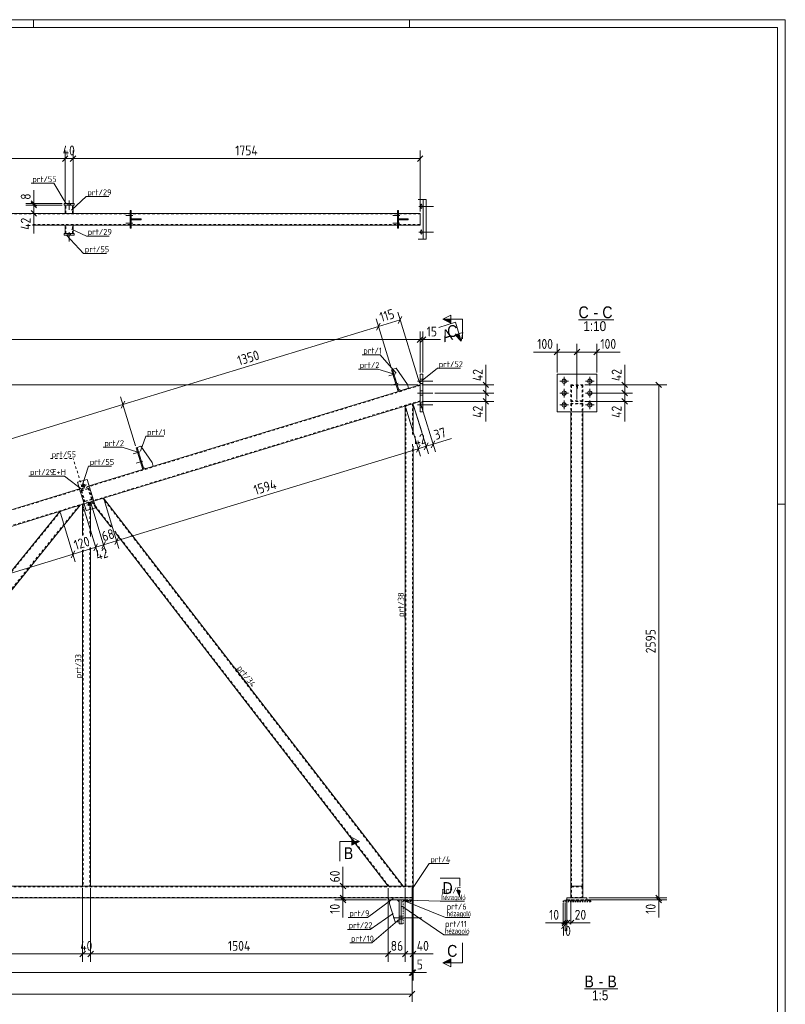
# Model space of a CAD drawing. Header units: millimetres. Extents: x 1 to 1188, y 1 to 840.
# Tile 6 of 6: x 801 to 1188, y 342 to 840. Entities that reach past the tile are written whole.
import ezdxf

# ---------------------------------------------------------------- set-up
doc = ezdxf.new("R2010")
doc.units = ezdxf.units.MM
doc.header["$LTSCALE"] = 0.6
for name, pattern in [('XKITLINE00', [0]), ('XKITLINE01', [4, 1, -1, 1, -1]), ('XKITLINE02', [4, 2, -2])]:
    doc.linetypes.add(name, pattern=pattern)
for name, color, linetype, lineweight in [('Bolt', 7, 'Continuous', 0), ('DrawingSheet', 5, 'Continuous', 0), ('OtherObjectType', 1, 'Continuous', 0), ('Part', 2, 'Continuous', 0), ('PartMark', 3, 'Continuous', 0), ('Section', 6, 'Continuous', 0), ('Z-DIMENSIONS', 1, 'Continuous', 0)]:
    doc.layers.add(name, color=color, linetype=linetype, lineweight=lineweight)
doc.styles.add('ARIAL', font='ARIAL.TTF')
doc.styles.add('ARIAL_NARROW', font='ARIALN.TTF')
doc.styles.add('ISOCPEUR', font='ISOCPEUR.TTF')

msp = doc.modelspace()

# ---------------------------------------------------------------- hatches: boundary and pattern name
at = {"layer": 'Section'}
for points in [[(1018.89, 686.56), (1014.89, 688.56), (1018.89, 688.56)], [(1023.06, 681.25), (1024.23, 677.42), (1021.15, 680.67)], [(968.89, 424.52), (972.89, 424.52), (968.89, 422.52)], [(1023.56, 399.9), (1023.56, 395.9), (1021.56, 399.9)], [(1018.89, 363.14), (1014.89, 363.14), (1018.89, 365.14)]]:
    msp.add_hatch(color=6, dxfattribs=at).paths.add_polyline_path(points, flags=17)

# ---------------------------------------------------------------- linework, layer by layer
at = {"layer": 'Bolt', "color": 4, "linetype": 'XKITLINE00', "lineweight": 0}
for p, q in [((825.36, 747.07), (825.36, 746.27)), ((826.06, 748.62), (826.06, 743.87)), ((826.76, 747.07), (826.76, 746.27)), ((1002.82, 745.57), (1010.23, 745.57)), ((1003.71, 745.94), (1003.69, 745.57)), ((1003.69, 745.57), (1003.71, 745.2)), ((1003.77, 746.31), (1003.71, 745.94)), ((1003.71, 745.2), (1003.77, 744.83)), ((1004.01, 746.67), (1003.77, 746.31)), ((1003.77, 744.83), (1003.95, 744.49)), ((1003.95, 744.49), (1004.01, 744.47)), ((1004.07, 746.65), (1004.01, 746.67)), ((1004.01, 744.47), (1004.25, 744.83)), ((1004.25, 746.31), (1004.07, 746.65)), ((1004.31, 745.94), (1004.25, 746.31)), ((1004.25, 744.83), (1004.31, 745.2)), ((1004.33, 745.57), (1004.31, 745.94)), ((1004.31, 745.2), (1004.33, 745.57)), ((858.23, 741.07), (854.68, 741.07)), ((858.23, 741.07), (854.68, 741.07)), ((858.23, 737.07), (854.68, 737.07)), ((858.23, 737.07), (854.68, 737.07)), ((857.48, 741.77), (856.98, 741.77)), ((857.48, 741.77), (856.98, 741.77)), ((857.48, 740.37), (856.98, 740.37)), ((857.48, 740.37), (856.98, 740.37)), ((857.48, 737.77), (856.98, 737.77)), ((857.48, 737.77), (856.98, 737.77)), ((993.23, 741.07), (989.68, 741.07)), ((993.23, 741.07), (989.68, 741.07)), ((993.23, 737.07), (989.68, 737.07)), ((993.23, 737.07), (989.68, 737.07)), ((992.48, 741.77), (991.98, 741.77)), ((992.48, 741.77), (991.98, 741.77)), ((992.48, 740.37), (991.98, 740.37)), ((992.48, 740.37), (991.98, 740.37)), ((992.48, 737.77), (991.98, 737.77)), ((992.48, 737.77), (991.98, 737.77)), ((826.06, 732.62), (826.06, 727.87)), ((857.48, 736.37), (856.98, 736.37)), ((857.48, 736.37), (856.98, 736.37)), ((992.48, 736.37), (991.98, 736.37)), ((992.48, 736.37), (991.98, 736.37)), ((1002.82, 732.57), (1010.23, 732.57)), ((1003.71, 732.94), (1003.69, 732.57)), ((1003.69, 732.57), (1003.71, 732.2)), ((1003.77, 733.31), (1003.71, 732.94)), ((1003.71, 732.2), (1003.77, 731.83)), ((1004.01, 733.67), (1003.77, 733.31)), ((1004.07, 733.65), (1004.01, 733.67)), ((1004.25, 733.31), (1004.07, 733.65)), ((1004.31, 732.94), (1004.25, 733.31)), ((1004.25, 731.83), (1004.31, 732.2)), ((1004.33, 732.57), (1004.31, 732.94)), ((1004.31, 732.2), (1004.33, 732.57)), ((825.36, 731.87), (825.36, 731.07)), ((826.76, 731.87), (826.76, 731.07)), ((1003.77, 731.83), (1003.95, 731.49)), ((1003.95, 731.49), (1004.01, 731.47)), ((1004.01, 731.47), (1004.25, 731.83)), ((990.96, 660.97), (987.56, 659.94)), ((990.96, 660.97), (987.56, 659.94)), ((990.03, 661.42), (989.56, 661.28)), ((990.03, 661.42), (989.56, 661.28)), ((990.44, 660.09), (989.96, 659.94)), ((990.44, 660.09), (989.96, 659.94)), ((1003.39, 658.28), (1004.89, 658.28)), ((1003.39, 658.28), (1004.89, 658.28)), ((1076.17, 654.98), (1076.17, 659.38)), ((1089.17, 654.98), (1089.17, 659.38)), ((992.42, 656.19), (989.02, 655.15)), ((992.42, 656.19), (989.02, 655.15)), ((991.5, 656.64), (991.02, 656.5)), ((991.5, 656.64), (991.02, 656.5)), ((991.9, 655.3), (991.43, 655.16)), ((991.9, 655.3), (991.43, 655.16)), ((1002.14, 657.18), (1009.89, 657.18)), ((1002.14, 657.18), (1009.89, 657.18)), ((1003.39, 656.08), (1004.89, 656.08)), ((1003.39, 656.08), (1004.89, 656.08)), ((1003.39, 652.28), (1004.89, 652.28)), ((1003.39, 652.28), (1004.89, 652.28)), ((1073.97, 657.18), (1078.37, 657.18)), ((1076.17, 648.98), (1076.17, 653.38)), ((1086.97, 657.18), (1091.37, 657.18)), ((1089.17, 648.98), (1089.17, 653.38)), ((1002.14, 651.18), (1009.89, 651.18)), ((1002.14, 651.18), (1009.89, 651.18)), ((1003.39, 650.08), (1004.89, 650.08)), ((1003.39, 650.08), (1004.89, 650.08)), ((1073.97, 651.18), (1078.37, 651.18)), ((1076.17, 642.98), (1076.17, 647.38)), ((1086.97, 651.18), (1091.37, 651.18)), ((1089.17, 642.98), (1089.17, 647.38)), ((1002.14, 645.18), (1009.89, 645.18)), ((1002.14, 645.18), (1009.89, 645.18)), ((1003.39, 646.28), (1004.89, 646.28)), ((1003.39, 646.28), (1004.89, 646.28)), ((1003.39, 644.08), (1004.89, 644.08)), ((1003.39, 644.08), (1004.89, 644.08)), ((1073.97, 645.18), (1078.37, 645.18)), ((1086.97, 645.18), (1091.37, 645.18)), ((861.85, 621.5), (858.46, 620.47)), ((861.85, 621.5), (858.46, 620.47)), ((860.93, 621.95), (860.45, 621.81)), ((860.93, 621.95), (860.45, 621.81)), ((861.34, 620.62), (860.86, 620.47)), ((861.34, 620.62), (860.86, 620.47)), ((863.32, 616.72), (859.92, 615.68)), ((863.32, 616.72), (859.92, 615.68)), ((862.39, 617.17), (861.92, 617.03)), ((862.39, 617.17), (861.92, 617.03)), ((862.8, 615.83), (862.33, 615.69)), ((862.8, 615.83), (862.33, 615.69)), ((832.09, 604.04), (834.77, 604.86)), ((832.09, 604.04), (832.98, 604.31)), ((833.02, 605.79), (833.29, 604.9)), ((833.84, 603.11), (833.02, 605.79)), ((833.84, 603.11), (833.56, 604)), ((834.77, 604.86), (833.87, 604.59)), ((835.01, 594.48), (837.69, 595.3)), ((835.01, 594.48), (835.9, 594.75)), ((835.94, 596.23), (836.21, 595.33)), ((836.76, 593.55), (835.94, 596.23)), ((836.76, 593.55), (836.49, 594.44)), ((837.69, 595.3), (836.8, 595.02)), ((1004.39, 385.9), (989.89, 385.9)), ((1004.39, 385.9), (989.89, 385.9)), ((993.89, 386.7), (992.89, 386.7)), ((993.89, 386.7), (992.89, 386.7)), ((993.89, 385.1), (992.89, 385.1)), ((993.89, 385.1), (992.89, 385.1)), ((994.89, 386.7), (993.89, 386.7)), ((994.89, 386.7), (993.89, 386.7)), ((994.89, 385.1), (993.89, 385.1)), ((994.89, 385.1), (993.89, 385.1))]:
    msp.add_line(p, q, dxfattribs=at)
for centre, radius in [((1076.17, 657.18), 1.1), ((1089.17, 657.18), 1.1), ((1076.17, 651.18), 1.1), ((1089.17, 651.18), 1.1), ((1076.17, 645.18), 1.1), ((1089.17, 645.18), 1.1), ((833.43, 604.45), 0.7), ((836.35, 594.89), 0.7)]:
    msp.add_circle(centre, radius, dxfattribs=at)
at = {"layer": 'DrawingSheet', "color": 2, "linetype": 'XKITLINE00', "lineweight": 0}
for p, q in [((1188, 840), (1, 840)), ((808, 836), (808, 840)), ((998, 836), (998, 840)), ((1188, 1), (1188, 840)), ((1188, 595), (1184, 595))]:
    msp.add_line(p, q, dxfattribs=at)
at = {"layer": 'DrawingSheet', "color": 3, "linetype": 'XKITLINE00', "lineweight": 0}
for p, q in [((1184, 836), (5, 836)), ((1184, 5), (1184, 836))]:
    msp.add_line(p, q, dxfattribs=at)
at = {"layer": 'OtherObjectType', "color": 6, "linetype": 'XKITLINE00', "lineweight": 0}
for p, q in [((1083.5, 688.29), (1101.32, 688.29)), ((1086.49, 349.93), (1103.43, 349.93))]:
    msp.add_line(p, q, dxfattribs=at)
at = {"layer": 'Part', "color": 2, "linetype": 'XKITLINE00', "lineweight": 0}
for p, q in [((828.56, 747.07), (823.56, 747.07)), ((823.56, 747.07), (823.56, 746.27)), ((828.56, 746.27), (828.56, 747.07)), ((1006.47, 749.07), (1002.46, 749.07)), ((1005.03, 729.07), (1005.03, 749.07)), ((1006.47, 729.07), (1006.47, 749.07)), ((856.98, 742.07), (724.48, 742.07)), ((823.56, 746.27), (828.56, 746.27)), ((824.06, 742.07), (824.06, 746.27)), ((828.06, 746.27), (828.06, 742.07)), ((857.48, 743.57), (856.98, 743.57)), ((856.98, 743.57), (856.98, 734.57)), ((857.48, 734.57), (857.48, 743.57)), ((991.98, 742.07), (857.48, 742.07)), ((992.48, 743.57), (991.98, 743.57)), ((991.98, 743.57), (991.98, 734.57)), ((992.48, 734.57), (992.48, 743.57)), ((1003.48, 742.07), (992.48, 742.07)), ((1003.48, 742.07), (1003.48, 736.07)), ((862.48, 739.32), (857.48, 739.32)), ((857.48, 739.32), (857.48, 738.82)), ((862.48, 738.82), (857.48, 738.82)), ((859.48, 738.82), (859.48, 739.32)), ((862.48, 739.32), (862.48, 739.32)), ((862.48, 738.82), (862.48, 739.32)), ((862.48, 738.82), (862.48, 738.82)), ((997.48, 739.32), (992.48, 739.32)), ((992.48, 739.32), (992.48, 738.82)), ((997.48, 738.82), (992.48, 738.82)), ((994.48, 738.82), (994.48, 739.32)), ((997.48, 739.32), (997.48, 739.32)), ((997.48, 738.82), (997.48, 739.32)), ((997.48, 738.82), (997.48, 738.82)), ((856.98, 736.07), (807.62, 736.07)), ((824.06, 731.87), (824.06, 736.07)), ((828.06, 736.07), (828.06, 731.87)), ((856.98, 734.57), (857.48, 734.57)), ((991.98, 736.07), (857.48, 736.07)), ((991.98, 734.57), (992.48, 734.57)), ((1003.48, 736.07), (992.48, 736.07)), ((828.56, 731.87), (823.56, 731.87)), ((823.56, 731.87), (823.56, 731.07)), ((823.56, 731.07), (828.56, 731.07)), ((828.56, 731.07), (828.56, 731.87)), ((1006.47, 729.07), (1002.46, 729.07)), ((989.5, 663.16), (989.03, 663.01)), ((992.39, 652.01), (989.03, 663.01)), ((991.42, 663.74), (989.5, 663.16)), ((989.5, 663.16), (992.87, 652.16)), ((997.06, 655.53), (991.42, 663.74)), ((1003.39, 660.68), (1003.39, 641.68)), ((1004.89, 660.68), (1003.39, 660.68)), ((1004.89, 641.68), (1004.89, 660.68)), ((1072.67, 641.68), (1072.67, 660.68)), ((1072.67, 660.68), (1092.67, 660.68)), ((1092.67, 641.68), (1092.67, 660.68)), ((1003.39, 655.37), (836.11, 604.22)), ((992.57, 653.11), (993.82, 652.45)), ((993.82, 652.45), (997.65, 653.62)), ((997.65, 653.62), (997.06, 655.53)), ((992.87, 652.16), (992.39, 652.01)), ((1003.39, 647), (838.45, 596.57)), ((995.89, 644.71), (999.89, 645.93)), ((995.89, 401.9), (995.89, 644.71)), ((999.89, 645.93), (999.89, 630.2)), ((1003.39, 641.68), (1004.89, 641.68)), ((1092.67, 641.68), (1072.67, 641.68)), ((1079.67, 641.68), (1079.67, 401.9)), ((1085.67, 641.68), (1085.67, 401.9)), ((860.4, 623.69), (859.92, 623.54)), ((863.29, 612.54), (859.92, 623.54)), ((862.32, 624.27), (860.4, 623.69)), ((860.4, 623.69), (863.76, 612.69)), ((867.96, 616.06), (862.32, 624.27)), ((999.89, 624.34), (999.89, 401.9)), ((863.76, 612.69), (863.29, 612.54)), ((863.47, 613.64), (864.72, 612.98)), ((864.72, 612.98), (868.55, 614.15)), ((868.55, 614.15), (867.96, 616.06)), ((835.09, 607.57), (830.3, 606.11)), ((839.47, 593.23), (835.09, 607.57)), ((831.33, 602.76), (496.11, 500.28)), ((830.3, 606.11), (834.69, 591.77)), ((994.86, 401.9), (843.43, 598.1)), ((833.67, 595.11), (595.16, 522.19)), ((831.68, 594.51), (675.19, 401.9)), ((833.67, 595.11), (832.89, 594.87)), ((832.89, 594.87), (832.89, 579.15)), ((834.69, 591.77), (839.47, 593.23)), ((847.12, 583.5), (839.38, 593.53)), ((667.46, 401.9), (821.4, 591.36)), ((836.89, 592.44), (836.89, 578.63)), ((987.28, 401.9), (849.42, 580.52)), ((836.89, 573.05), (836.89, 401.9)), ((832.89, 571.83), (832.89, 401.9)), ((274.84, 401.9), (999.39, 401.9)), ((836.89, 401.9), (832.89, 401.9)), ((999.89, 401.9), (995.89, 401.9)), ((999.89, 401.9), (999.39, 401.9)), ((999.39, 401.9), (999.39, 395.9)), ((999.39, 401.9), (999.39, 395.9)), ((999.89, 395.9), (999.89, 401.9)), ((1085.67, 401.9), (1079.67, 401.9)), ((1079.67, 401.9), (1079.67, 395.9)), ((1079.67, 401.9), (1085.67, 401.9)), ((1085.67, 395.9), (1085.67, 401.9)), ((987.39, 395.9), (182.07, 395.9)), ((999.39, 395.9), (987.39, 395.9)), ((987.39, 395.9), (987.39, 394.9)), ((987.39, 394.9), (992.89, 394.9)), ((987.89, 394.9), (987.89, 392.9)), ((992.89, 393.9), (991.89, 394.9)), ((993.89, 394.9), (992.89, 394.9)), ((992.89, 394.9), (992.89, 382.9)), ((993.89, 382.9), (993.89, 394.9)), ((993.89, 394.9), (995.39, 394.9)), ((999.39, 394.9), (999.39, 395.9)), ((999.39, 395.9), (999.89, 395.9)), ((1077.67, 395.9), (1077.67, 394.9)), ((1077.67, 395.9), (1079.67, 395.9)), ((1079.67, 395.9), (1085.67, 395.9)), ((1087.67, 395.9), (1085.67, 395.9)), ((1087.67, 394.9), (1087.67, 395.9)), ((987.89, 392.9), (990.89, 383.9)), ((990.89, 383.9), (992.89, 383.9)), ((992.89, 382.9), (993.89, 382.9))]:
    msp.add_line(p, q, dxfattribs=at)
at = {"layer": 'Part', "color": 7, "linetype": 'XKITLINE02', "lineweight": 0}
for p, q in [((824.06, 746.27), (828.06, 746.27)), ((828.06, 742.07), (824.06, 742.07)), ((824.36, 742.07), (824.36, 746.27)), ((827.76, 742.07), (827.76, 746.27)), ((857.48, 742.07), (856.98, 742.07)), ((992.48, 742.07), (991.98, 742.07)), ((131.29, 741.77), (1003.39, 741.77)), ((858.48, 738.82), (858.48, 739.32)), ((862.48, 739.32), (862.48, 738.82)), ((993.48, 738.82), (993.48, 739.32)), ((997.48, 739.32), (997.48, 738.82)), ((1003.39, 741.77), (1003.39, 736.37)), ((1003.39, 736.37), (807.62, 736.37)), ((824.06, 736.07), (828.06, 736.07)), ((824.36, 731.87), (824.36, 736.07)), ((827.76, 731.87), (827.76, 736.07)), ((857.48, 736.07), (856.98, 736.07)), ((992.48, 736.07), (991.98, 736.07)), ((828.06, 731.87), (824.06, 731.87)), ((989.5, 663.16), (992.57, 653.11)), ((1092.67, 660.68), (1072.67, 660.68)), ((1003.39, 655.05), (169.39, 400.08)), ((1003.39, 655.37), (1003.39, 647)), ((1079.67, 655.37), (1079.67, 645.07)), ((1079.67, 655.37), (1085.67, 655.37)), ((1079.97, 655.05), (1079.97, 645.38)), ((1079.97, 655.05), (1085.37, 655.05)), ((1082.42, 655.53), (1082.42, 653.44)), ((1082.42, 653.62), (1082.92, 653.62)), ((1082.92, 653.44), (1082.92, 655.53)), ((1085.37, 655.05), (1085.37, 645.38)), ((1085.67, 655.37), (1085.67, 645.07)), ((1003.39, 647.32), (595.07, 522.48)), ((1085.37, 647.32), (1079.97, 647.32)), ((996.19, 401.9), (996.19, 644.8)), ((999.59, 645.84), (999.59, 630.11)), ((1079.67, 647), (1085.67, 647)), ((1079.67, 645.93), (1085.67, 645.93)), ((1079.67, 645.93), (1079.67, 641.68)), ((1085.37, 645.84), (1079.97, 645.84)), ((1079.97, 645.84), (1079.97, 401.9)), ((1085.37, 401.9), (1085.37, 645.84)), ((1085.67, 645.93), (1085.67, 641.68)), ((1072.67, 641.68), (1092.67, 641.68)), ((860.4, 623.69), (863.47, 613.64)), ((999.59, 625.32), (999.59, 401.9)), ((835.09, 607.57), (830.3, 606.11)), ((839.47, 593.23), (835.09, 607.57)), ((834.69, 591.77), (830.3, 606.11)), ((836.11, 604.22), (831.33, 602.76)), ((832.1, 601.95), (835.92, 603.12)), ((832.1, 601.95), (835.92, 603.12)), ((835.72, 602.75), (832.47, 601.75)), ((835.72, 602.75), (832.47, 601.75)), ((837.3, 597.58), (835.72, 602.75)), ((837.3, 597.58), (835.72, 602.75)), ((835.92, 603.12), (837.68, 597.38)), ((835.92, 603.12), (837.68, 597.38)), ((833.85, 596.21), (832.1, 601.95)), ((833.85, 596.21), (832.1, 601.95)), ((832.47, 601.75), (834.05, 596.59)), ((832.47, 601.75), (834.05, 596.59)), ((834.05, 596.59), (837.3, 597.58)), ((834.05, 596.59), (837.3, 597.58)), ((843.43, 598.1), (837.3, 596.22)), ((994.48, 401.9), (843.13, 598)), ((831.17, 594.35), (674.8, 401.9)), ((821.4, 591.36), (831.68, 594.51)), ((833.19, 594.97), (833.19, 579.24)), ((838.45, 596.57), (833.67, 595.11)), ((836.89, 596.1), (833.67, 595.11)), ((837.68, 597.38), (833.85, 596.21)), ((837.68, 597.38), (833.85, 596.21)), ((839.47, 593.23), (834.69, 591.77)), ((836.59, 596.01), (836.59, 579.61)), ((836.89, 596.1), (836.89, 592.44)), ((839.38, 593.53), (837.3, 596.22)), ((847.43, 583.59), (837.61, 596.32)), ((821.91, 591.52), (667.85, 401.9)), ((987.66, 401.9), (849.17, 581.34)), ((836.59, 572.96), (836.59, 401.9)), ((833.19, 571.92), (833.19, 401.9)), ((274.94, 401.6), (999.39, 401.6)), ((994.86, 401.9), (987.28, 401.9)), ((1085.67, 401.9), (1079.67, 401.9)), ((1079.67, 401.9), (1079.67, 395.9)), ((1079.67, 401.9), (1085.67, 401.9)), ((1079.97, 396.2), (1079.97, 401.6)), ((1079.97, 401.6), (1085.37, 401.6)), ((1085.37, 401.6), (1085.37, 396.2)), ((1085.67, 395.9), (1085.67, 401.9)), ((999.39, 396.2), (183.05, 396.2)), ((999.39, 395.9), (987.39, 395.9)), ((991.89, 394.9), (987.89, 394.9)), ((993.89, 394.9), (992.89, 394.9)), ((992.89, 383.9), (992.89, 393.9)), ((999.39, 394.9), (993.89, 394.9)), ((999.89, 394.4), (995.39, 394.4)), ((1077.67, 394.9), (1087.67, 394.9)), ((1079.67, 395.9), (1085.67, 395.9)), ((1085.67, 395.9), (1079.67, 395.9)), ((1079.67, 395.9), (1085.67, 395.9)), ((1085.37, 396.2), (1079.97, 396.2))]:
    msp.add_line(p, q, dxfattribs=at)
at = {"layer": 'Part', "color": 2, "linetype": 'XKITLINE01', "lineweight": 0}
for p, q in [((994.89, 393.9), (993.89, 393.9)), ((993.89, 393.9), (993.89, 382.9)), ((994.89, 393.9), (994.89, 394.4)), ((994.89, 394.4), (999.89, 394.4)), ((994.89, 382.9), (994.89, 393.9)), ((999.89, 393.9), (994.89, 393.9)), ((995.39, 394.4), (995.39, 394.9)), ((995.39, 394.9), (999.89, 394.9)), ((999.89, 394.9), (999.89, 394.4)), ((999.89, 394.4), (999.89, 393.9)), ((1089.67, 394.4), (1075.67, 394.4)), ((1075.67, 394.4), (1075.67, 393.9)), ((1075.67, 393.9), (1089.67, 393.9)), ((1088.67, 394.9), (1076.67, 394.9)), ((1076.67, 394.9), (1076.67, 394.4)), ((1076.67, 394.4), (1088.67, 394.4)), ((1088.67, 394.4), (1088.67, 394.9)), ((1089.67, 393.9), (1089.67, 394.4)), ((993.89, 382.9), (994.89, 382.9))]:
    msp.add_line(p, q, dxfattribs=at)
at = {"layer": 'PartMark', "color": 7, "linetype": 'XKITLINE00', "lineweight": 0}
for p, q in [((806.82, 757.27), (818.33, 757.27)), ((824.59, 746.88), (818.33, 757.27)), ((827.21, 743.66), (834.65, 750.58)), ((834.65, 750.58), (846.17, 750.58)), ((827.31, 734.07), (834.82, 730.59)), ((824.59, 731.26), (833.37, 721.81)), ((834.82, 730.59), (846.33, 730.59)), ((833.37, 721.81), (844.88, 721.81)), ((974.09, 670.56), (983.28, 670.56)), ((991.32, 661.24), (983.28, 670.56)), ((972.33, 663.26), (982.04, 663.26)), ((989.84, 660.86), (982.04, 663.26)), ((1003.72, 656.85), (1012.26, 663.72)), ((1012.26, 663.72), (1023.77, 663.72)), ((862.21, 621.77), (864.8, 629.33)), ((864.8, 629.33), (873.99, 629.33)), ((843.23, 623.79), (852.94, 623.79)), ((860.73, 621.39), (852.94, 623.79)), ((832.51, 603.79), (835.87, 614.24)), ((835.87, 614.24), (847.39, 614.24)), ((805.69, 609.15), (823.77, 609.15)), ((832.96, 602.06), (823.77, 609.15)), ((995.79, 537.46), (995.79, 548.97)), ((832.79, 506.43), (832.79, 517.94)), ((909.9, 512.15), (917.09, 502.83)), ((999.52, 400.67), (1008.02, 413.29)), ((1008.02, 413.29), (1017.98, 413.29)), ((989.82, 395.67), (976.83, 386.07)), ((995.92, 394.27), (1016.27, 386.05)), ((996.32, 394.77), (1013.51, 394.26)), ((1013.51, 394.26), (1025.81, 394.26)), ((994.12, 391.67), (1015.46, 377.27)), ((967.12, 386.07), (976.83, 386.07)), ((989.76, 388), (978.21, 379.99)), ((993.12, 385.33), (978.96, 373.25)), ((1016.27, 386.05), (1028.56, 386.05)), ((966.7, 379.99), (978.21, 379.99)), ((1015.46, 377.27), (1027.75, 377.27)), ((967.96, 373.25), (978.96, 373.25))]:
    msp.add_line(p, q, dxfattribs=at)
at = {"layer": 'PartMark', "color": 7, "linetype": 'XKITLINE02', "lineweight": 0}
for p in [(816.6, 618.11), (832.51, 603.79)]:
    msp.add_line(p, (828.11, 618.11), dxfattribs=at)
at = {"layer": 'Section', "color": 6, "linetype": 'XKITLINE00', "lineweight": 0}
for p, q in [((1014.89, 688.56), (1018.89, 690.56)), ((1014.89, 688.56), (1018.89, 686.56)), ((1024.89, 688.56), (1014.89, 688.56)), ((1018.89, 686.56), (1018.89, 690.56)), ((1024.89, 688.56), (1024.89, 678.56)), ((1021.31, 686.99), (1012.92, 684.42)), ((1021.31, 686.99), (1024.23, 677.42)), ((1021.15, 680.67), (1024.97, 681.83)), ((1024.23, 677.42), (1021.15, 680.67)), ((1024.97, 681.83), (1024.23, 677.42)), ((962.89, 424.52), (962.89, 414.52)), ((962.89, 424.52), (972.89, 424.52)), ((968.89, 422.52), (968.89, 426.52)), ((968.89, 426.52), (972.89, 424.52)), ((972.89, 424.52), (968.89, 422.52)), ((1023.56, 405.9), (1013.56, 405.9)), ((1023.56, 405.9), (1023.56, 401.86)), ((1024.89, 363.14), (1024.89, 373.14)), ((1014.89, 363.14), (1018.89, 365.14)), ((1018.89, 365.14), (1018.89, 361.14)), ((1018.89, 361.14), (1014.89, 363.14)), ((1024.89, 363.14), (1014.89, 363.14))]:
    msp.add_line(p, q, dxfattribs=at)
at = {"layer": 'Z-DIMENSIONS', "color": 7, "linetype": 'XKITLINE00', "lineweight": 0}
for p, q in [((824.06, 747.27), (824.06, 773.87)), ((828.06, 747.27), (828.06, 773.87)), ((1003.48, 743.07), (1003.48, 773.87)), ((472.52, 769.77), (824.06, 769.77)), ((825.47, 771.18), (822.64, 768.35)), ((824.66, 770.37), (822.64, 768.35)), ((824.06, 747.27), (824.06, 770.37)), ((824.06, 769.77), (828.06, 769.77)), ((829.47, 771.18), (826.64, 768.35)), ((828.66, 770.37), (826.64, 768.35)), ((828.06, 747.27), (828.06, 770.37)), ((828.06, 769.77), (1003.48, 769.77)), ((1004.89, 771.18), (1002.07, 768.35)), ((808.22, 747.07), (808.22, 753.82)), ((808.22, 747.07), (808.22, 753.82)), ((822.56, 747.07), (804.12, 747.07)), ((806.81, 748.48), (809.64, 745.65)), ((806.81, 747.68), (809.64, 744.85)), ((806.81, 747.68), (809.64, 744.85)), ((808.22, 746.27), (808.22, 747.07)), ((822.56, 746.27), (804.12, 746.27)), ((822.56, 746.27), (804.12, 746.27)), ((823.06, 742.07), (804.12, 742.07)), ((806.81, 743.48), (809.64, 740.65)), ((808.22, 742.07), (808.22, 746.27)), ((808.22, 742.07), (808.22, 731.87)), ((808.22, 742.07), (808.22, 731.87)), ((1003.1, 656.32), (992.15, 692.14)), ((988.73, 663.97), (981.15, 688.78)), ((988.73, 663.97), (981.15, 688.78)), ((982.35, 684.86), (993.34, 688.22)), ((994.28, 689.98), (992.41, 686.45)), ((853.25, 645.39), (982.35, 684.86)), ((983.29, 686.62), (981.41, 683.09)), ((983.08, 686.23), (981.41, 683.09)), ((1003.39, 661.68), (1003.39, 682.32)), ((1003.39, 661.68), (1003.39, 682.32)), ((1004.89, 661.68), (1004.89, 682.32)), ((169.39, 678.22), (1003.39, 678.22)), ((1004.8, 679.63), (1001.97, 676.8)), ((1004.8, 679.63), (1001.97, 676.8)), ((1003.39, 678.22), (1004.89, 678.22)), ((1006.3, 679.63), (1003.47, 676.8)), ((1004.89, 678.22), (1013.79, 678.22)), ((1004.89, 678.22), (1013.79, 678.22)), ((1074.09, 673.36), (1071.26, 670.53)), ((1072.67, 661.68), (1072.67, 676.04)), ((1084.09, 673.36), (1081.26, 670.53)), ((1084.09, 673.36), (1081.26, 670.53)), ((1082.67, 648), (1082.67, 676.04)), ((1082.67, 648), (1082.67, 676.04)), ((1094.09, 673.36), (1091.26, 670.53)), ((1092.67, 661.68), (1092.67, 676.04)), ((1072.67, 671.94), (1060.76, 671.94)), ((1072.67, 671.94), (1060.76, 671.94)), ((1072.67, 671.94), (1082.67, 671.94)), ((1082.67, 671.94), (1092.67, 671.94)), ((1092.67, 671.94), (1104.59, 671.94)), ((1092.67, 671.94), (1104.59, 671.94)), ((1036.66, 655.37), (1036.66, 665.56)), ((1036.66, 655.37), (1036.66, 665.56)), ((1106.82, 655.37), (1106.82, 665.56)), ((1106.82, 655.37), (1106.82, 665.56)), ((1002.39, 655.37), (121.14, 655.37)), ((1004.39, 655.37), (1040.66, 655.37)), ((1035.25, 656.78), (1038.07, 653.95)), ((1035.25, 652.6), (1038.07, 649.77)), ((1035.25, 652.6), (1038.07, 649.77)), ((1036.66, 651.18), (1036.66, 655.37)), ((1086.67, 655.37), (1128.06, 655.37)), ((1086.67, 655.37), (1110.82, 655.37)), ((1105.4, 656.78), (1108.23, 653.95)), ((1105.4, 652.6), (1108.23, 649.77)), ((1105.4, 652.6), (1108.23, 649.77)), ((1106.82, 651.18), (1106.82, 655.37)), ((1122.64, 656.78), (1125.47, 653.95)), ((1124.06, 395.9), (1124.06, 655.37)), ((859.63, 624.5), (852.05, 649.31)), ((859.63, 624.5), (852.05, 649.31)), ((1010.89, 651.18), (1040.66, 651.18)), ((1010.89, 651.18), (1040.66, 651.18)), ((1035.25, 648.42), (1038.07, 645.59)), ((1036.66, 647), (1036.66, 651.18)), ((1090.17, 651.18), (1110.82, 651.18)), ((1090.17, 651.18), (1110.82, 651.18)), ((1105.4, 648.42), (1108.23, 645.59)), ((1106.82, 647), (1106.82, 651.18)), ((726.06, 606.5), (853.25, 645.39)), ((854.18, 647.15), (852.31, 643.62)), ((854.18, 647.15), (852.31, 643.62)), ((996.18, 643.75), (1000.29, 630.32)), ((996.18, 643.75), (1003.68, 619.23)), ((1000.18, 644.98), (1007.68, 620.45)), ((1000.18, 644.98), (1004.29, 631.55)), ((1003.68, 646.05), (1011.18, 621.52)), ((1004.39, 647), (1040.66, 647)), ((1036.66, 647), (1036.66, 636.81)), ((1036.66, 647), (1036.66, 636.81)), ((1086.67, 647), (1110.82, 647)), ((1106.82, 647), (1106.82, 636.81)), ((1106.82, 647), (1106.82, 636.81)), ((1010.01, 625.35), (1019.35, 628.2)), ((1010.01, 625.35), (1019.35, 628.2)), ((850.05, 576.45), (1002.51, 623.06)), ((1003.45, 624.82), (1001.57, 621.29)), ((1002.91, 623.81), (1001.57, 621.29)), ((1002.33, 623.63), (1003.68, 619.23)), ((1002.51, 623.06), (1006.51, 624.28)), ((1007.45, 626.05), (1005.57, 622.51)), ((1006.91, 625.03), (1005.57, 622.51)), ((1006.33, 624.85), (1007.68, 620.45)), ((1006.51, 624.28), (1010.01, 625.35)), ((1010.95, 627.12), (1009.07, 623.58)), ((833.18, 593.92), (839.68, 572.65)), ((833.18, 593.92), (840.71, 569.3)), ((837.18, 595.14), (841.29, 581.71)), ((837.18, 595.14), (843.68, 573.87)), ((843.73, 597.14), (851.22, 572.62)), ((843.73, 597.14), (847.83, 583.71)), ((821.69, 590.41), (829.19, 565.88)), ((821.69, 590.41), (829.19, 565.88)), ((850.99, 578.21), (849.11, 574.68)), ((850.99, 578.21), (849.11, 574.68)), ((828.02, 569.71), (839.51, 573.22)), ((840.45, 574.99), (838.57, 571.46)), ((840.45, 574.99), (839.11, 572.47)), ((839.51, 573.22), (843.51, 574.45)), ((843.91, 575.19), (842.57, 572.68)), ((844.45, 576.21), (843.11, 573.7)), ((843.33, 575.02), (844.71, 570.52)), ((843.51, 574.45), (850.05, 576.45)), ((849.88, 577.02), (851.22, 572.62)), ((669.51, 521.25), (828.02, 569.71)), ((828.96, 571.48), (827.08, 567.94)), ((828.63, 570.87), (827.08, 567.94)), ((964.45, 401.9), (964.45, 411.67)), ((964.45, 401.9), (964.45, 411.67)), ((963.04, 403.31), (965.87, 400.49)), ((832.89, 400.9), (832.89, 375.19)), ((832.89, 400.9), (832.89, 363.59)), ((836.89, 400.9), (836.89, 363.59)), ((836.89, 400.9), (836.89, 375.19)), ((986.28, 401.9), (960.35, 401.9)), ((964.45, 395.9), (964.45, 401.9)), ((987.28, 400.9), (987.28, 363.59)), ((987.28, 400.9), (987.28, 363.59)), ((995.89, 400.9), (995.89, 363.59)), ((995.89, 400.9), (995.89, 363.59)), ((999.89, 400.9), (999.89, 363.59)), ((986.39, 395.9), (960.35, 395.9)), ((986.39, 395.9), (960.35, 395.9)), ((986.39, 394.9), (960.35, 394.9)), ((963.04, 397.31), (965.87, 394.49)), ((963.04, 397.31), (965.87, 394.49)), ((963.04, 396.31), (965.87, 393.49)), ((964.45, 394.9), (964.45, 395.9)), ((964.45, 394.9), (964.45, 385.99)), ((964.45, 394.9), (964.45, 385.99)), ((999.39, 394.9), (999.39, 343.32)), ((999.39, 393.9), (999.39, 354.16)), ((999.39, 393.9), (999.39, 354.16)), ((999.89, 394.9), (999.89, 354.16)), ((1075.67, 393.4), (1075.67, 382.7)), ((1076.67, 393.4), (1076.67, 382.7)), ((1076.67, 393.4), (1076.67, 379.2)), ((1077.67, 393.9), (1077.67, 379.2)), ((1077.67, 393.9), (1077.67, 382.7)), ((1079.67, 394.9), (1079.67, 382.7)), ((1088.67, 395.9), (1128.06, 395.9)), ((1088.67, 395.9), (1128.06, 395.9)), ((1088.67, 394.9), (1128.06, 394.9)), ((1122.64, 397.31), (1125.47, 394.49)), ((1122.64, 397.31), (1125.47, 394.49)), ((1122.64, 396.31), (1125.47, 393.49)), ((1124.06, 394.9), (1124.06, 395.9)), ((1124.06, 394.9), (1124.06, 385.99)), ((1124.06, 394.9), (1124.06, 385.99)), ((1077.09, 384.72), (1075.07, 382.7)), ((1078.09, 384.72), (1075.26, 381.89)), ((1078.09, 384.72), (1076.07, 382.7)), ((1079.09, 384.72), (1076.26, 381.89)), ((1079.09, 384.72), (1077.07, 382.7)), ((1081.09, 384.72), (1079.07, 382.7)), ((1075.67, 383.3), (1066.77, 383.3)), ((1075.67, 383.3), (1066.77, 383.3)), ((1075.67, 383.3), (1076.67, 383.3)), ((1076.67, 383.3), (1077.67, 383.3)), ((1077.67, 383.3), (1079.67, 383.3)), ((1079.67, 383.3), (1089.44, 383.3)), ((1079.67, 383.3), (1089.44, 383.3)), ((834.3, 369), (831.47, 366.17)), ((838.3, 369), (835.47, 366.17)), ((988.7, 369), (985.87, 366.17)), ((997.3, 369), (994.47, 366.17)), ((997.3, 369), (994.47, 366.17)), ((1001.3, 369), (998.47, 366.17)), ((675.19, 367.59), (832.89, 367.59)), ((833.49, 368.19), (831.47, 366.17)), ((832.89, 368.19), (832.89, 363.59)), ((832.89, 367.59), (836.89, 367.59)), ((837.49, 368.19), (835.47, 366.17)), ((836.89, 368.19), (836.89, 363.59)), ((836.89, 367.59), (987.28, 367.59)), ((987.88, 368.19), (985.87, 366.17)), ((987.28, 367.59), (995.89, 367.59)), ((995.89, 367.59), (999.89, 367.59)), ((999.89, 367.59), (1010.08, 367.59)), ((999.89, 367.59), (1010.08, 367.59)), ((1000.8, 359.57), (997.97, 356.75)), ((1000.76, 359.54), (997.97, 356.75)), ((1001.3, 359.57), (998.47, 356.75)), ((201.7, 358.16), (999.39, 358.16)), ((999.39, 358.16), (999.89, 358.16)), ((999.89, 358.16), (1006.65, 358.16)), ((999.89, 358.16), (1006.65, 358.16)), ((1000.8, 348.74), (997.97, 345.91)), ((169.39, 347.32), (999.39, 347.32))]:
    msp.add_line(p, q, dxfattribs=at)
at = {"layer": 'Z-DIMENSIONS', "color": 3}
for p in [(824.06, 769.77), (824.06, 769.77), (828.06, 769.77), (828.06, 769.77), (1003.48, 769.77), (808.22, 747.07), (808.22, 746.27), (808.22, 746.27), (808.22, 742.07), (993.34, 688.22), (982.35, 684.86), (982.35, 684.86), (1003.39, 678.22), (1003.39, 678.22), (1004.89, 678.22), (1072.67, 671.94), (1082.67, 671.94), (1082.67, 671.94), (1092.67, 671.94), (1036.66, 655.37), (1106.82, 655.37), (1124.06, 655.37), (1036.66, 651.18), (1036.66, 651.18), (1106.82, 651.18), (1106.82, 651.18), (853.25, 645.39), (853.25, 645.39), (1036.66, 647), (1106.82, 647), (1002.51, 623.06), (1002.51, 623.06), (1006.51, 624.28), (1006.51, 624.28), (1010.01, 625.35), (839.51, 573.22), (839.51, 573.22), (843.51, 574.45), (843.51, 574.45), (850.05, 576.45), (850.05, 576.45), (828.02, 569.71), (828.02, 569.71), (964.45, 401.9), (964.45, 395.9), (964.45, 395.9), (964.45, 394.9), (1124.06, 395.9), (1124.06, 395.9), (1124.06, 394.9), (1075.67, 383.3), (1076.67, 383.3), (1076.67, 383.3), (1077.67, 383.3), (1077.67, 383.3), (1079.67, 383.3), (832.89, 367.59), (832.89, 367.59), (836.89, 367.59), (836.89, 367.59), (987.28, 367.59), (987.28, 367.59), (995.89, 367.59), (995.89, 367.59), (999.89, 367.59), (999.39, 358.16), (999.39, 358.16), (999.89, 358.16), (999.39, 347.32)]:
    msp.add_point(p, dxfattribs=at)

# ---------------------------------------------------------------- texts
at = {"layer": 'OtherObjectType', "color": 6, "style": 'ARIAL', "width": 0.85}
for s, height, p in [('C', 6, (1083.5, 689.04)), ('C', 6, (1095.54, 689.04)), ('1:10', 5, (1085.92, 682.54)), ('-', 6, (1091.08, 689.04)), ('B', 6, (1086.49, 350.68)), ('B', 6, (1098.09, 350.68)), ('1:5', 5, (1090.32, 344.18)), ('-', 6, (1093.63, 350.68))]:
    msp.add_text(s, height=height, dxfattribs=at).set_placement(p)
at = {"layer": 'PartMark', "color": 3, "width": 0.85}
for s, height, style, p in [('prt/55', 3, 'ISOCPEUR', (807.42, 757.87)), ('prt/29', 3, 'ISOCPEUR', (835.25, 751.18)), ('prt/29', 3, 'ISOCPEUR', (835.42, 731.19)), ('prt/55', 3, 'ISOCPEUR', (833.97, 722.41)), ('prt/1', 3, 'ISOCPEUR', (974.69, 671.16)), ('prt/52', 3, 'ISOCPEUR', (1012.86, 664.32)), ('prt/2', 3, 'ISOCPEUR', (972.93, 663.86)), ('prt/1', 3, 'ISOCPEUR', (865.4, 629.93)), ('prt/2', 3, 'ISOCPEUR', (843.83, 624.39)), ('prt/55', 3, 'ISOCPEUR', (817.2, 618.71)), ('prt/55', 3, 'ISOCPEUR', (836.47, 614.84)), ('prt/29', 3, 'ISOCPEUR', (806.29, 609.75)), ('E+H', 3, 'ISOCPEUR', (817.5, 609.75)), ('prt/4', 3, 'ISOCPEUR', (1008.62, 413.89)), ('prt/5', 3, 'ISOCPEUR', (1014.11, 398.26)), ('hézagoló', 2.5, 'ARIAL_NARROW', (1014.11, 394.86)), ('prt/9', 3, 'ISOCPEUR', (967.72, 386.67)), ('hézagoló', 2.5, 'ARIAL_NARROW', (1016.87, 386.65)), ('prt/6', 3, 'ISOCPEUR', (1016.87, 390.05)), ('prt/22', 3, 'ISOCPEUR', (967.3, 380.59)), ('prt/11', 3, 'ISOCPEUR', (1016.06, 381.27)), ('hézagoló', 2.5, 'ARIAL_NARROW', (1016.06, 377.87)), ('prt/10', 3, 'ISOCPEUR', (968.56, 373.85))]:
    msp.add_text(s, height=height, dxfattribs=dict(at, style=style)).set_placement(p)
at = {"layer": 'PartMark', "color": 3, "style": 'ISOCPEUR', "width": 0.85}
for s, rotation, p in [('prt/38', 90.0002, (995.19, 538.06)), ('prt/33', 90.0002, (832.19, 507.03)), ('prt/34', -52.3397, (910.74, 512.04))]:
    msp.add_text(s, height=3, rotation=rotation, dxfattribs=at).set_placement(p)
at = {"layer": 'Section', "color": 6, "style": 'ARIAL', "width": 0.85}
msp.add_text('A', height=6, rotation=16.9997, dxfattribs=at).set_placement((1015.67, 676.9))
for s, p in [('C', (1017.11, 679.56)), ('B', (964.89, 415.52)), ('D', (1014.78, 397.9)), ('C', (1017.11, 366.14))]:
    msp.add_text(s, height=6, dxfattribs=at).set_placement(p)
at = {"layer": 'Z-DIMENSIONS', "color": 3, "style": 'ISOCPEUR', "width": 0.85}
for s, p in [('40', (822.84, 771.37)), ('1754', (909.97, 771.37)), ('15', (1006.76, 679.82)), ('100', (1062.63, 673.54)), ('100', (1094.55, 673.54)), ('10', (1068.64, 384.9)), ('20', (1081.55, 384.9)), ('10', (1074.6, 376.7)), ('40', (831.67, 369.19)), ('1504', (906.28, 369.19)), ('86', (988.58, 369.19)), ('40', (1001.76, 369.19)), ('5', (1001.76, 359.76))]:
    msp.add_text(s, height=5, dxfattribs=at).set_placement(p)
for s, rotation, p in [('8', 90.0002, (806.62, 748.94)), ('42', 90.0002, (806.62, 733.75)), ('115', 16.9997, (983.89, 687)), ('1350', 16.9997, (911.99, 665.02)), ('42', 90.0002, (1035.06, 657.24)), ('42', 90.0002, (1105.22, 657.24)), ('42', 90.0002, (1035.06, 638.68)), ('42', 90.0002, (1105.22, 638.68)), ('37', 16.9997, (1011.33, 627.43)), ('42', 16.9997, (1000.96, 624.26)), ('1594', 16.9997, (920.27, 599.59)), ('68', 16.9997, (843.44, 576.1)), ('120', 16.9997, (829.39, 571.8)), ('42', 16.9997, (840.36, 566.58)), ('2595', 90.0002, (1122.46, 519.62)), ('60', 90.0002, (962.85, 403.77)), ('10', 90.0002, (962.85, 387.87)), ('10', 90.0002, (1122.46, 387.87))]:
    msp.add_text(s, height=5, rotation=rotation, dxfattribs=at).set_placement(p)

doc.saveas('drawing.dxf')
